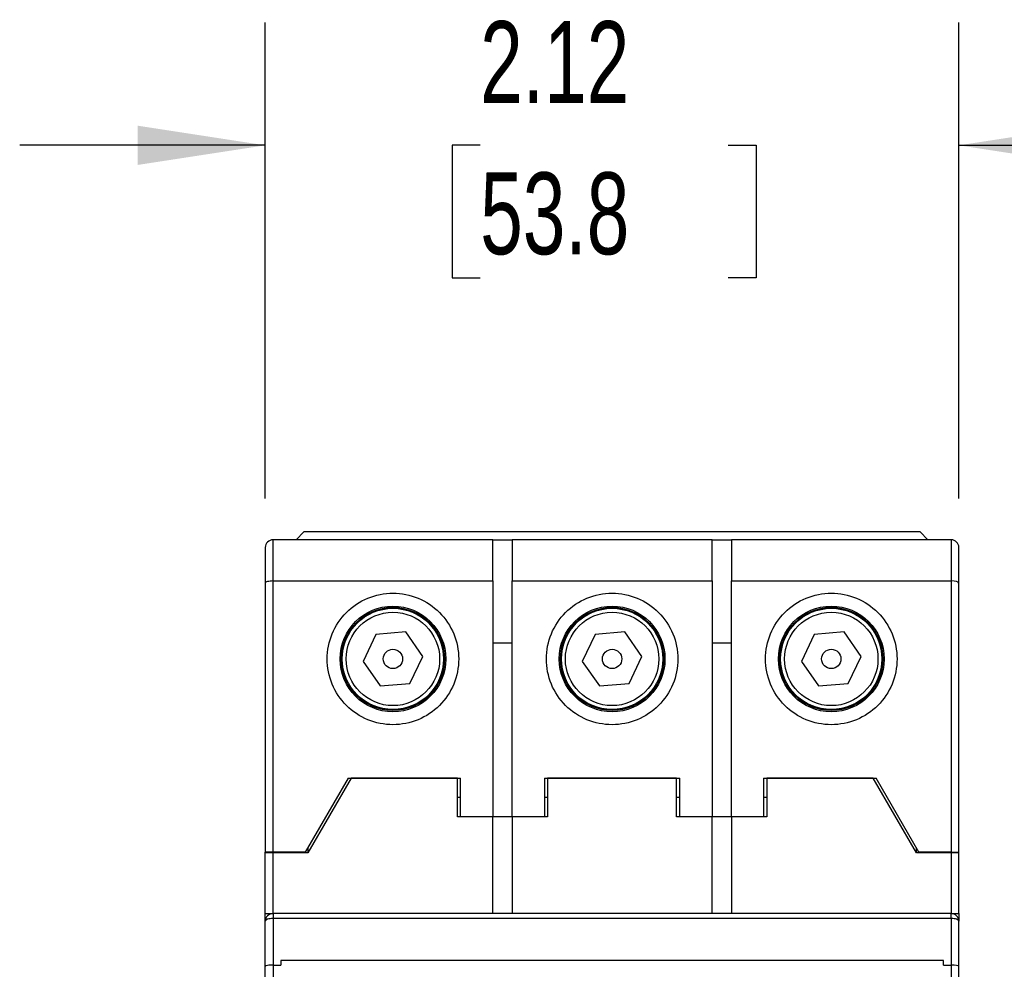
# Model space of a CAD drawing. Header units: inches. Extents: x 0.7 to 32.2, y 0.7 to 24.8.
# Tile 10 of 14: x 22.8 to 25.8, y 11.4 to 14.3. Entities that reach past the tile are written whole.
import ezdxf

# ---------------------------------------------------------------- set-up
doc = ezdxf.new("R2010")
doc.units = ezdxf.units.IN
doc.header["$LTSCALE"] = 3
doc.header["$MEASUREMENT"] = 0
doc.layers.add('DIMENSIONS', color=140, linetype='Continuous', lineweight=25)
doc.styles.add('SLDTEXTSTYLE0', font='TXT', dxfattribs={"width": 0.7})
doc.dimstyles.new('SLDDIMSTYLE0', dxfattribs={"dimtxt": 0.254883, "dimasz": 0.39, "dimexe": 0, "dimexo": 0.0625, "dimgap": 0.063721, "dimtad": 0, "dimtih": 1, "dimtoh": 1, "dimrnd": 1e-09, "dimzin": 12, "dimdsep": 46, "dimtxsty": 'SLDTEXTSTYLE0', "dimsah": 1, "dimcen": 0.09, "dimadec": 0, "dimazin": 3, "dimtfac": 1, "dimtmove": 0, "dimatfit": 0, "dimfxl": 0, "dimfrac": 2, "dimtolj": 1, "dimtzin": 12, "dimarcsym": 0})

# ---------------------------------------------------------------- blocks, each defined once
blk = doc.blocks.new('_D_4')
at = {"layer": 'DIMENSIONS'}
for p, q in [((23.5704, 12.8598), (23.5704, 14.3132)), ((25.6885, 12.8598), (25.6885, 14.3132)), ((23.5704, 13.9382), (22.8204, 13.9382)), ((24.2266, 13.9382), (24.141, 13.9382)), ((24.141, 13.9382), (24.141, 13.5331)), ((24.984, 13.9382), (25.0696, 13.9382)), ((25.0696, 13.9382), (25.0696, 13.5331)), ((25.6885, 13.9382), (26.4385, 13.9382)), ((24.141, 13.5331), (24.2266, 13.5331)), ((25.0696, 13.5331), (24.984, 13.5331))]:
    blk.add_line(p, q, dxfattribs=at)
for points in [[(23.5704, 13.9382), (23.1804, 13.9982), (23.1804, 13.8782)], [(25.6885, 13.9382), (26.0785, 13.8782), (26.0785, 13.9982)]]:
    blk.add_solid(points, dxfattribs=at)
at = {"layer": 'DIMENSIONS', "char_height": 0.25, "attachment_point": 1, "style": 'SLDTEXTSTYLE0'}
for s, insert in [('2.12', (24.2266, 14.3175)), ('53.8', (24.2266, 13.8554))]:
    blk.add_mtext(s, dxfattribs=dict(at, insert=insert))

msp = doc.modelspace()

# ---------------------------------------------------------------- linework, layer by layer
for p, q in [((23.6885, 12.7571), (23.6649, 12.7335)), ((25.5704, 12.7571), (23.6885, 12.7571)), ((25.5941, 12.7335), (25.5704, 12.7571)), ((23.5941, 12.6075), (23.5941, 12.7335)), ((24.2653, 12.7335), (23.5941, 12.7335)), ((24.2653, 12.6075), (24.2653, 12.7335)), ((24.2653, 12.7335), (24.3244, 12.7335)), ((24.3244, 12.7335), (24.3244, 12.6075)), ((24.9346, 12.7335), (24.3244, 12.7335)), ((24.9346, 12.6075), (24.9346, 12.7335)), ((24.9346, 12.7335), (24.9937, 12.7335)), ((24.9937, 12.7335), (24.9937, 12.6075)), ((25.6649, 12.7335), (24.9937, 12.7335)), ((25.6649, 12.7335), (25.6649, 12.6075)), ((23.5704, 12.7098), (23.5704, 12.6011)), ((25.6885, 12.6011), (25.6885, 12.7098)), ((23.5704, 12.6011), (23.5704, 11.7787)), ((23.5941, 12.6075), (24.2653, 12.6075)), ((23.5941, 11.7787), (23.5941, 12.6075)), ((24.2653, 12.6075), (24.2653, 11.887)), ((24.3244, 11.887), (24.3244, 12.6075)), ((24.3244, 12.6075), (24.9346, 12.6075)), ((24.9346, 12.6075), (24.9346, 11.887)), ((24.9937, 11.887), (24.9937, 12.6075)), ((24.9937, 12.6075), (25.6649, 12.6075)), ((25.6649, 12.6075), (25.6649, 11.7787)), ((25.6885, 11.7787), (25.6885, 12.6011)), ((23.9992, 12.4519), (23.9082, 12.4444)), ((24.0513, 12.3768), (23.9992, 12.4519)), ((24.6685, 12.4519), (24.5774, 12.4444)), ((24.7206, 12.3768), (24.6685, 12.4519)), ((25.3378, 12.4519), (25.2467, 12.4444)), ((25.3898, 12.3768), (25.3378, 12.4519)), ((23.9082, 12.4444), (23.8691, 12.3618)), ((24.2653, 12.4185), (24.3244, 12.4185)), ((24.5774, 12.4444), (24.5384, 12.3618)), ((24.9346, 12.4185), (24.9937, 12.4185)), ((25.2467, 12.4444), (25.2077, 12.3618)), ((23.8691, 12.3618), (23.9212, 12.2867)), ((24.0122, 12.2942), (24.0513, 12.3768)), ((24.5384, 12.3618), (24.5905, 12.2867)), ((24.6815, 12.2942), (24.7206, 12.3768)), ((25.2077, 12.3618), (25.2598, 12.2867)), ((25.3508, 12.2942), (25.3898, 12.3768)), ((23.9212, 12.2867), (24.0122, 12.2942)), ((24.5905, 12.2867), (24.6815, 12.2942)), ((25.2598, 12.2867), (25.3508, 12.2942)), ((23.8232, 12.0051), (23.6925, 11.7787)), ((23.8322, 12.0051), (23.7004, 11.7768)), ((23.8232, 12.0051), (24.1669, 12.0051)), ((24.157, 12.0051), (23.8322, 12.0051)), ((24.157, 11.887), (24.157, 12.0051)), ((24.1669, 11.887), (24.1669, 12.0051)), ((24.4228, 12.0051), (24.8362, 12.0051)), ((24.4228, 12.0051), (24.4228, 11.887)), ((24.4326, 12.0051), (24.4326, 11.887)), ((24.8263, 12.0051), (24.4326, 12.0051)), ((24.8263, 11.887), (24.8263, 12.0051)), ((24.8362, 11.887), (24.8362, 12.0051)), ((25.0921, 12.0051), (25.4358, 12.0051)), ((25.0921, 12.0051), (25.0921, 11.887)), ((25.1019, 12.0051), (25.1019, 11.887)), ((25.4268, 12.0051), (25.1019, 12.0051)), ((25.5586, 11.7768), (25.4268, 12.0051)), ((25.5665, 11.7787), (25.4358, 12.0051)), ((24.1669, 11.9461), (24.157, 11.9461)), ((24.4326, 11.9461), (24.4228, 11.9461)), ((24.8362, 11.9461), (24.8263, 11.9461)), ((25.1019, 11.9461), (25.0921, 11.9461)), ((24.2653, 11.887), (24.157, 11.887)), ((24.2653, 11.887), (24.1669, 11.887)), ((24.3244, 11.887), (24.2653, 11.887)), ((24.2653, 11.5917), (24.2653, 11.887)), ((24.4228, 11.887), (24.3244, 11.887)), ((24.3244, 11.887), (24.3244, 11.5917)), ((24.4326, 11.887), (24.3244, 11.887)), ((24.9346, 11.887), (24.8263, 11.887)), ((24.9346, 11.887), (24.8362, 11.887)), ((24.9937, 11.887), (24.9346, 11.887)), ((24.9346, 11.5917), (24.9346, 11.887)), ((25.0921, 11.887), (24.9937, 11.887)), ((24.9937, 11.887), (24.9937, 11.5917)), ((25.1019, 11.887), (24.9937, 11.887)), ((23.7004, 11.7924), (23.7004, 11.7768)), ((25.5586, 11.7768), (25.5586, 11.7924)), ((23.5941, 11.7787), (23.5704, 11.7787)), ((23.5704, 11.7768), (23.5704, 11.7787)), ((23.5941, 11.7768), (23.5704, 11.7768)), ((23.5704, 11.5917), (23.5704, 11.7768)), ((23.6925, 11.7787), (23.5941, 11.7787)), ((23.5941, 11.5917), (23.5941, 11.7768)), ((23.7004, 11.7768), (23.5941, 11.7768)), ((25.6649, 11.7768), (25.5586, 11.7768)), ((25.6649, 11.7787), (25.5665, 11.7787)), ((25.6649, 11.7787), (25.6885, 11.7787)), ((25.6649, 11.7768), (25.6649, 11.5917)), ((25.6885, 11.7768), (25.6649, 11.7768)), ((25.6885, 11.7768), (25.6885, 11.7787)), ((25.6885, 11.5917), (25.6885, 11.7768)), ((23.5704, 11.5917), (23.5941, 11.5917)), ((23.5704, 11.576), (23.5718, 11.576)), ((23.5704, 11.576), (23.5704, 11.5681)), ((23.5941, 11.5917), (23.5941, 11.5764)), ((25.6649, 11.5917), (23.5941, 11.5917)), ((23.5941, 11.5764), (23.5941, 11.4342)), ((25.6649, 11.5764), (23.5941, 11.5764)), ((25.6649, 11.5764), (25.6649, 11.5917)), ((25.6649, 11.5917), (25.6885, 11.5917)), ((25.6649, 11.5764), (25.6649, 11.4342)), ((25.6872, 11.576), (25.6885, 11.576)), ((25.6885, 11.5681), (25.6885, 11.576)), ((23.5704, 11.43), (23.5704, 11.5681)), ((25.6885, 11.43), (25.6885, 11.5681)), ((23.5704, 11.0996), (23.5704, 11.43)), ((23.5941, 11.4342), (23.5941, 11.0996)), ((23.5941, 11.4342), (23.6177, 11.4342)), ((23.6177, 11.448), (23.6177, 11.4342)), ((25.6413, 11.448), (23.6177, 11.448)), ((25.6413, 11.4342), (25.6413, 11.448)), ((25.6413, 11.4342), (25.6649, 11.4342)), ((25.6649, 11.4342), (25.6649, 11.0996)), ((25.6885, 11.0996), (25.6885, 11.43))]:
    msp.add_line(p, q)
at = {"flags": 128}
for points in [[(23.5941, 11.5764), (23.5894, 11.5762), (23.585, 11.5758), (23.5809, 11.575), (23.5774, 11.574), (23.5744, 11.5727), (23.5722, 11.5713), (23.5709, 11.5697), (23.5704, 11.5681)], [(25.6885, 11.5681), (25.6881, 11.5697), (25.6867, 11.5713), (25.6846, 11.5727), (25.6816, 11.574), (25.678, 11.575), (25.674, 11.5758), (25.6695, 11.5762), (25.6649, 11.5764)]]:
    msp.add_lwpolyline(points, dxfattribs=at)
for centre, radius in [((23.9602, 12.3693), 0.1614), ((23.9602, 12.3693), 0.1575), ((23.9602, 12.3693), 0.1546), ((23.9602, 12.3693), 0.1426), ((24.6295, 12.3693), 0.1614), ((24.6295, 12.3693), 0.1575), ((24.6295, 12.3693), 0.1546), ((24.6295, 12.3693), 0.1426), ((25.2988, 12.3693), 0.1614), ((25.2988, 12.3693), 0.1575), ((25.2988, 12.3693), 0.1546), ((25.2988, 12.3693), 0.1426), ((23.9602, 12.3693), 0.0295), ((24.6295, 12.3693), 0.0295), ((25.2988, 12.3693), 0.0295)]:
    msp.add_circle(centre, radius)
for centre, start, end in [((23.5941, 12.7098), 90, 180), ((25.6649, 12.7098), 0, 90), ((23.5941, 11.5681), 90, 180), ((25.6649, 11.5681), 0, 90)]:
    msp.add_arc(centre, 0.0236, start, end)
for centre, ratio, start_param, end_param in [((23.5941, 12.6011), 0.267949, 1.570796, 3.141593), ((25.6649, 12.6011), 0.267949, 0, 1.570796), ((23.5941, 11.43), 0.181335, 1.570796, 3.141593), ((25.6649, 11.43), 0.181335, 0, 1.570796)]:
    msp.add_ellipse(centre, major_axis=(0.0236, 0), ratio=ratio, start_param=start_param, end_param=end_param)
for points, knots in [([(23.9602, 12.1685), (23.9069, 12.1685), (23.8559, 12.1896), (23.7806, 12.265), (23.7594, 12.316), (23.7594, 12.4225), (23.7806, 12.4736), (23.8559, 12.5489), (23.9069, 12.5701), (23.9602, 12.5701)], [0, 0, 0, 0, 0.25, 0.25, 0.5, 0.5, 0.75, 0.75, 1, 1, 1, 1]), ([(23.9602, 12.5701), (24.0134, 12.5701), (24.0645, 12.5489), (24.1398, 12.4736), (24.161, 12.4225), (24.161, 12.316), (24.1398, 12.265), (24.0645, 12.1896), (24.0134, 12.1685), (23.9602, 12.1685)], [0, 0, 0, 0, 0.25, 0.25, 0.5, 0.5, 0.75, 0.75, 1, 1, 1, 1]), ([(24.6295, 12.1685), (24.5762, 12.1685), (24.5252, 12.1896), (24.4499, 12.265), (24.4287, 12.316), (24.4287, 12.4225), (24.4499, 12.4736), (24.5252, 12.5489), (24.5762, 12.5701), (24.6295, 12.5701)], [0, 0, 0, 0, 0.25, 0.25, 0.5, 0.5, 0.75, 0.75, 1, 1, 1, 1]), ([(24.6295, 12.5701), (24.6827, 12.5701), (24.7338, 12.5489), (24.8091, 12.4736), (24.8303, 12.4225), (24.8303, 12.316), (24.8091, 12.265), (24.7338, 12.1896), (24.6827, 12.1685), (24.6295, 12.1685)], [0, 0, 0, 0, 0.25, 0.25, 0.5, 0.5, 0.75, 0.75, 1, 1, 1, 1]), ([(25.2988, 12.1685), (25.2455, 12.1685), (25.1945, 12.1896), (25.1191, 12.265), (25.098, 12.316), (25.098, 12.4225), (25.1191, 12.4736), (25.1945, 12.5489), (25.2455, 12.5701), (25.2988, 12.5701)], [0, 0, 0, 0, 0.25, 0.25, 0.5, 0.5, 0.75, 0.75, 1, 1, 1, 1]), ([(25.2988, 12.5701), (25.352, 12.5701), (25.4031, 12.5489), (25.4784, 12.4736), (25.4996, 12.4225), (25.4996, 12.316), (25.4784, 12.265), (25.4031, 12.1896), (25.352, 12.1685), (25.2988, 12.1685)], [0, 0, 0, 0, 0.25, 0.25, 0.5, 0.5, 0.75, 0.75, 1, 1, 1, 1]), ([(23.5704, 11.5681), (23.5704, 11.5681), (23.5704, 11.5682), (23.5704, 11.5688), (23.5704, 11.5699), (23.5704, 11.5718), (23.5704, 11.5749), (23.5704, 11.5787), (23.5704, 11.5829), (23.5704, 11.5873), (23.5704, 11.5902), (23.5704, 11.5917)], [0, 0, 0, 0, 0.08014, 0.159766, 0.240153, 0.369839, 0.500093, 0.629779, 0.760034, 0.879879, 1, 1, 1, 1]), ([(25.6885, 11.5917), (25.6885, 11.5855), (25.6885, 11.5794), (25.6885, 11.5706), (25.6885, 11.5681), (25.6885, 11.5681)], [0, 0, 0, 0, 0.5, 0.5, 1, 1, 1, 1])]:
    msp.add_open_spline(points, degree=3, knots=knots)

# ---------------------------------------------------------------- dimensions: what is measured, and where the dimension line sits
at = {"layer": 'DIMENSIONS'}
dim = msp.add_linear_dim(base=(25.6885, 13.9382), p1=(23.5704, 12.7098), p2=(25.6885, 12.7098), angle=0, dimstyle='SLDDIMSTYLE0', dxfattribs=at)
dim.commit()
dim.dimension.update_dxf_attribs({"geometry": '_D_4', "text_midpoint": (24.6053, 13.9382), "dimtype": 160})

doc.saveas('drawing.dxf')
